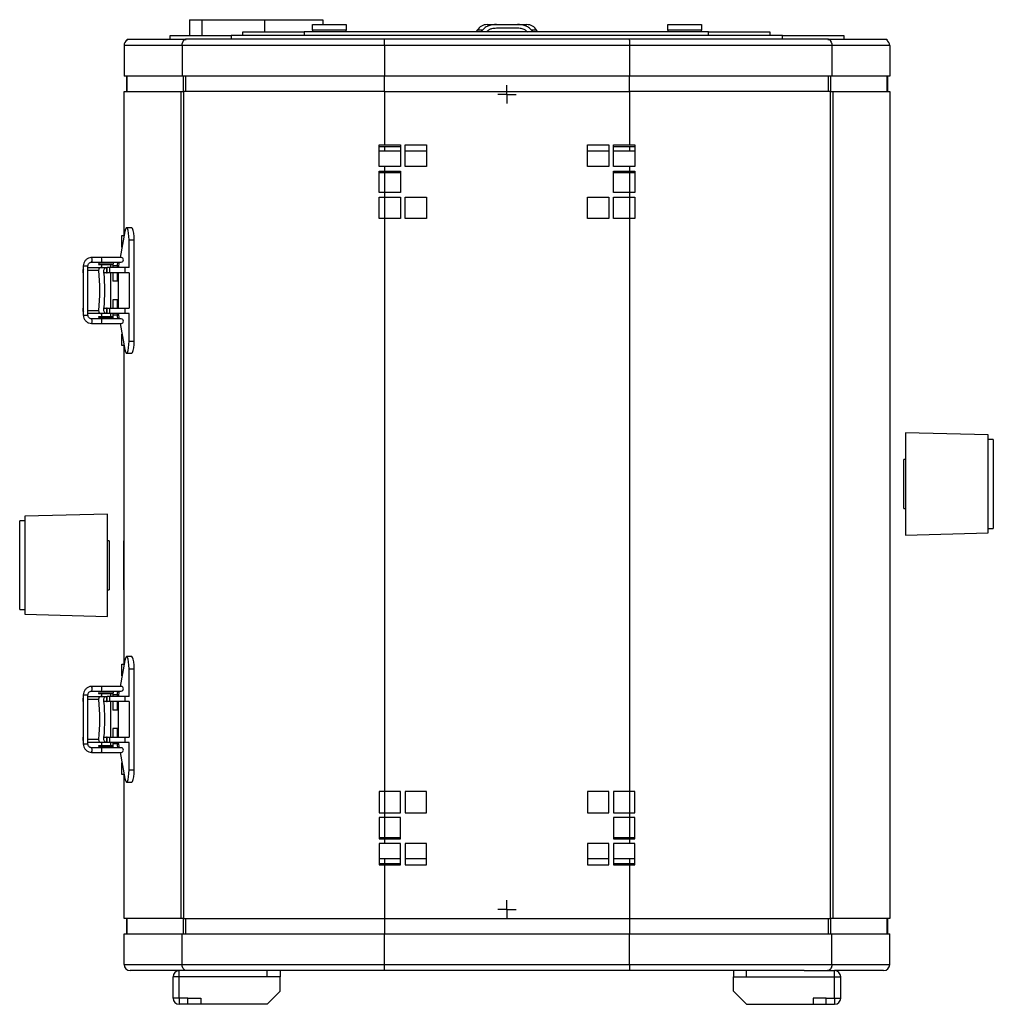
# Model space of a CAD drawing. Extents: x -151 to 1078, y -137 to 1012.
# Tile 1 of 8: x -97 to 221, y -137 to 184. Entities that reach past the tile are written whole.
import ezdxf

# ---------------------------------------------------------------- set-up
doc = ezdxf.new("R2010")
doc.units = 0
doc.layers.get('0').update_dxf_attribs({"linetype": 'CONTINUOUS'})

# ---------------------------------------------------------------- blocks, each defined once
blk = doc.blocks.new('SW_CENTERMARKSYMBOL_1')
at = {"color": 0, "linetype": 'CONTINUOUS'}
for p, q in [((-2.5, 0), (-3, 0)), ((0, 0), (-2.5, 0)), ((0, 2.5), (0, 3)), ((0, 0), (0, 2.5)), ((0, 0), (0, -2.5)), ((0, 0), (2.5, 0)), ((2.5, 0), (3, 0)), ((0, -2.5), (0, -3))]:
    blk.add_line(p, q, dxfattribs=at)
blk = doc.blocks.new('SW_CENTERMARKSYMBOL_2')
at = {"color": 0, "linetype": 'CONTINUOUS'}
for p, q in [((-2.5, 0), (-3, 0)), ((0, 0), (-2.5, 0)), ((0, 2.5), (0, 3)), ((0, 0), (0, 2.5)), ((0, 0), (0, -2.5)), ((0, 0), (2.5, 0)), ((2.5, 0), (3, 0)), ((0, -2.5), (0, -3))]:
    blk.add_line(p, q, dxfattribs=at)

msp = doc.modelspace()

# ---------------------------------------------------------------- linework, layer by layer
at = {"color": 7, "linetype": 'CONTINUOUS'}
for p, q in [((-41.77, 184.49), (-41.77, 179.29)), ((-41.77, 184.49), (-37.81, 184.49)), ((-37.81, 184.49), (-17.31, 184.49)), ((-37.81, 184.49), (-37.81, 179.29)), ((-17.31, 184.49), (-17.31, 180.49)), ((-17.31, 184.49), (1.79, 184.49)), ((1.79, 184.49), (1.79, 182.89)), ((-24.34, 179.29), (-24.34, 180.49)), ((-24.34, 180.49), (-4.34, 180.49)), ((-4.34, 180.49), (-4.34, 179.29)), ((127.66, 180.49), (-4.34, 180.49)), ((-1.64, 182.89), (9.36, 182.89)), ((-1.64, 181.04), (-1.64, 180.44)), ((9.36, 181.04), (-1.64, 181.04)), ((9.36, 180.44), (9.36, 181.04)), ((52.18, 181.04), (51.86, 180.49)), ((53.89, 181.04), (52.18, 181.04)), ((53.51, 180.49), (53.89, 181.04)), ((55.38, 182.89), (58.44, 182.89)), ((58.44, 182.89), (65.29, 182.89)), ((65.29, 181.69), (58.44, 181.69)), ((65.29, 182.89), (68.34, 182.89)), ((69.83, 181.04), (70.21, 180.49)), ((71.55, 181.04), (69.83, 181.04)), ((71.86, 180.49), (71.55, 181.04)), ((114.36, 182.89), (125.36, 182.89)), ((114.36, 181.04), (114.36, 180.44)), ((125.36, 181.04), (114.36, 181.04)), ((125.36, 180.44), (125.36, 181.04)), ((127.66, 179.29), (127.66, 180.49)), ((127.66, 180.49), (147.66, 180.49)), ((147.66, 180.49), (147.66, 179.29)), ((-62.13, 178.09), (-43.76, 178.09)), ((-62.13, 177.82), (-62.13, 178.09)), ((-48.14, 178.09), (-48.14, 179.29)), ((-48.14, 179.29), (-28.14, 179.29)), ((-43.76, 178.09), (-43.1, 178.09)), ((-43.76, 177.82), (-43.76, 178.09)), ((21.86, 178.09), (-43.1, 178.09)), ((-43.1, 178.09), (-43.1, 177.82)), ((-28.14, 179.29), (-28.14, 178.09)), ((151.86, 179.29), (-28.14, 179.29)), ((101.86, 178.09), (21.86, 178.09)), ((21.86, 177.82), (21.86, 178.09)), ((21.86, 176.09), (21.86, 177.82)), ((166.83, 178.09), (101.86, 178.09)), ((101.86, 177.82), (101.86, 178.09)), ((101.86, 177.82), (101.86, 176.09)), ((151.86, 178.09), (151.86, 179.29)), ((151.86, 179.29), (171.86, 179.29)), ((166.83, 178.09), (167.48, 178.09)), ((166.83, 177.82), (166.83, 178.09)), ((167.48, 178.09), (185.86, 178.09)), ((167.48, 178.09), (167.48, 177.82)), ((171.86, 179.29), (171.86, 178.09)), ((185.86, 178.09), (185.86, 177.82)), ((-44.23, 176.09), (-63.14, 176.09)), ((-63.14, 176.09), (-63.14, 166.09)), ((21.86, 176.09), (-44.23, 176.09)), ((-44.23, 176.09), (-44.23, 166.09)), ((21.86, 176.09), (21.86, 166.09)), ((101.86, 176.09), (21.86, 176.09)), ((167.96, 176.09), (101.86, 176.09)), ((101.86, 176.09), (101.86, 166.09)), ((167.96, 176.09), (167.96, 166.09)), ((186.86, 176.09), (167.96, 176.09)), ((186.86, 176.09), (186.86, 166.09)), ((-44.23, 166.09), (-63.14, 166.09)), ((-62.34, 166.09), (-62.34, 161.09)), ((-62.13, 161.09), (-62.13, 166.09)), ((21.86, 166.09), (-44.23, 166.09)), ((-43.76, 161.09), (-43.76, 166.09)), ((-43.1, 166.09), (-43.1, 161.09)), ((101.86, 166.09), (21.86, 166.09)), ((21.86, 161.09), (21.86, 166.09)), ((167.96, 166.09), (101.86, 166.09)), ((101.86, 161.09), (101.86, 166.09)), ((166.83, 161.09), (166.83, 166.09)), ((167.48, 166.09), (167.48, 161.09)), ((186.86, 166.09), (167.96, 166.09)), ((185.86, 166.09), (185.86, 161.09)), ((186.06, 166.09), (186.06, 161.09)), ((-63.12, 161.09), (-44.51, 161.09)), ((-63.12, 114.11), (-63.12, 161.09)), ((-44.51, 161.09), (-43.79, 161.09)), ((-44.51, -108.91), (-44.51, 161.09)), ((-43.79, 161.09), (-43.79, -108.91)), ((21.86, 161.09), (-43.79, 161.09)), ((21.86, 161.09), (21.86, 143.59)), ((21.86, 161.09), (101.86, 161.09)), ((101.86, 161.09), (101.86, 143.59)), ((167.52, 161.09), (101.86, 161.09)), ((167.52, -108.91), (167.52, 161.09)), ((167.52, 161.09), (168.23, 161.09)), ((168.23, 161.09), (168.23, -108.91)), ((168.23, 161.09), (186.85, 161.09)), ((186.85, 161.09), (186.85, -108.91)), ((20.1, 143.59), (21.86, 143.59)), ((20.1, 136.59), (20.1, 143.59)), ((20.12, 136.59), (20.12, 143.59)), ((20.12, 143.09), (21.86, 143.09)), ((21.86, 141.59), (20.12, 141.59)), ((21.86, 143.59), (27.11, 143.59)), ((21.86, 143.09), (21.86, 141.59)), ((21.86, 143.09), (27.11, 143.09)), ((27.11, 141.59), (21.86, 141.59)), ((27.11, 143.59), (27.11, 136.59)), ((28.61, 143.59), (35.61, 143.59)), ((28.61, 136.59), (28.61, 143.59)), ((35.61, 141.59), (28.61, 141.59)), ((35.61, 143.59), (35.61, 136.59)), ((88.11, 143.59), (95.11, 143.59)), ((88.11, 136.59), (88.11, 143.59)), ((95.11, 141.59), (88.11, 141.59)), ((95.11, 143.59), (95.11, 136.59)), ((96.61, 136.59), (96.61, 143.59)), ((96.61, 143.59), (101.86, 143.59)), ((96.61, 143.09), (101.86, 143.09)), ((101.86, 141.59), (96.61, 141.59)), ((101.86, 143.59), (103.62, 143.59)), ((101.86, 143.09), (103.61, 143.09)), ((101.86, 143.09), (101.86, 141.59)), ((103.61, 141.59), (101.86, 141.59)), ((103.61, 143.59), (103.61, 136.59)), ((103.62, 143.59), (103.62, 136.59)), ((21.86, 136.59), (20.1, 136.59)), ((20.1, 135.09), (21.86, 135.09)), ((20.1, 128.09), (20.1, 135.09)), ((20.12, 128.09), (20.12, 135.09)), ((21.86, 136.59), (21.86, 135.09)), ((27.11, 136.59), (21.86, 136.59)), ((21.86, 135.09), (27.11, 135.09)), ((27.11, 135.09), (27.11, 128.09)), ((35.61, 136.59), (28.61, 136.59)), ((95.11, 136.59), (88.11, 136.59)), ((101.86, 136.59), (96.61, 136.59)), ((96.61, 135.09), (101.86, 135.09)), ((96.61, 128.09), (96.61, 135.09)), ((101.86, 136.59), (101.86, 135.09)), ((103.62, 136.59), (101.86, 136.59)), ((101.86, 135.09), (103.62, 135.09)), ((103.61, 135.09), (103.61, 128.09)), ((103.62, 135.09), (103.62, 128.09)), ((20.12, 134.59), (21.86, 134.59)), ((21.86, 134.59), (27.11, 134.59)), ((21.86, 134.59), (21.86, 128.09)), ((96.61, 134.59), (101.86, 134.59)), ((101.86, 134.59), (103.61, 134.59)), ((101.86, 134.59), (101.86, 128.09)), ((21.86, 128.09), (20.1, 128.09)), ((20.1, 126.59), (21.86, 126.59)), ((20.1, 119.59), (20.1, 126.59)), ((20.12, 119.59), (20.12, 126.59)), ((21.86, 128.09), (21.86, 126.59)), ((27.11, 128.09), (21.86, 128.09)), ((21.86, 126.59), (27.11, 126.59)), ((21.86, 126.59), (21.86, 119.59)), ((27.11, 126.59), (27.11, 119.59)), ((28.61, 126.59), (35.61, 126.59)), ((28.61, 119.59), (28.61, 126.59)), ((35.61, 126.59), (35.61, 119.59)), ((88.11, 126.59), (95.11, 126.59)), ((88.11, 119.59), (88.11, 126.59)), ((95.11, 126.59), (95.11, 119.59)), ((101.86, 128.09), (96.61, 128.09)), ((96.61, 126.59), (101.86, 126.59)), ((96.61, 119.59), (96.61, 126.59)), ((101.86, 128.09), (101.86, 126.59)), ((103.62, 128.09), (101.86, 128.09)), ((101.86, 126.59), (103.62, 126.59)), ((101.86, 126.59), (101.86, 119.59)), ((103.61, 126.59), (103.61, 119.59)), ((103.62, 126.59), (103.62, 119.59)), ((21.86, 119.59), (20.1, 119.59)), ((21.86, 119.59), (21.86, -67.41)), ((27.11, 119.59), (21.86, 119.59)), ((35.61, 119.59), (28.61, 119.59)), ((95.11, 119.59), (88.11, 119.59)), ((101.86, 119.59), (96.61, 119.59)), ((101.86, 119.59), (101.86, -67.41)), ((103.62, 119.59), (101.86, 119.59)), ((-60.65, 116.59), (-62.31, 116.59)), ((-62.89, 115.34), (-64.48, 106.84)), ((-63.84, 114.09), (-63.12, 114.09)), ((-63.84, 110.29), (-63.84, 114.09)), ((-61.52, 103.59), (-61.52, 112.59)), ((-61.52, 112.59), (-59.85, 112.59)), ((-59.85, 79.59), (-59.85, 112.59)), ((-70.51, 106.84), (-73.75, 106.84)), ((-64.1, 106.84), (-70.51, 106.84)), ((-76.46, 104.09), (-76.46, 88.09)), ((-76.46, 104.09), (-75.56, 104.09)), ((-75.56, 104.09), (-74.96, 104.09)), ((-74.96, 88.09), (-74.96, 104.09)), ((-74.96, 103.59), (-70.61, 103.59)), ((-73.75, 105.34), (-70.51, 105.34)), ((-71.5, 104.59), (-66.75, 104.59)), ((-71, 105.09), (-67, 105.09)), ((-70.61, 103.59), (-68.94, 103.59)), ((-70.51, 105.34), (-64.1, 105.34)), ((-70.5, 104.59), (-70.5, 103.59)), ((-68.94, 103.59), (-68.94, 101.89)), ((-68.94, 103.59), (-68.65, 103.59)), ((-68.65, 101.89), (-68.65, 103.59)), ((-67.85, 103.59), (-68.65, 103.59)), ((-67.85, 101.89), (-67.85, 103.59)), ((-62.79, 103.59), (-67.85, 103.59)), ((-67.5, 103.59), (-67.5, 104.59)), ((-66.8, 104.09), (-66.8, 103.59)), ((-65.3, 104.09), (-66.8, 104.09)), ((-65.3, 103.59), (-65.3, 104.09)), ((-64.77, 105.34), (-65.09, 103.59)), ((-62.79, 101.89), (-62.79, 103.59)), ((-61.52, 103.59), (-62.79, 103.59)), ((-76.61, 102.59), (-76.61, 101.89)), ((-76.55, 102.59), (-76.61, 102.59)), ((-76.55, 101.89), (-76.61, 101.89)), ((-76.55, 102.59), (-76.55, 101.89)), ((-76.46, 102.59), (-76.55, 102.59)), ((-76.46, 101.89), (-76.55, 101.89)), ((-71.45, 102.59), (-74.96, 102.59)), ((-68.94, 101.89), (-69.71, 101.89)), ((-68.94, 101.89), (-68.65, 101.89)), ((-67.85, 101.89), (-68.65, 101.89)), ((-62.79, 101.89), (-67.85, 101.89)), ((-67.5, 90.29), (-67.5, 101.89)), ((-67.46, 90.29), (-67.46, 101.89)), ((-66.8, 101.89), (-66.8, 99.09)), ((-65.3, 99.09), (-65.3, 101.89)), ((-65.09, 101.89), (-65.09, 90.29)), ((-61.52, 101.89), (-62.79, 101.89)), ((-61.52, 101.89), (-61.52, 90.29)), ((-65.3, 99.09), (-66.8, 99.09)), ((-76.61, 90.29), (-76.61, 89.59)), ((-76.61, 90.29), (-76.55, 90.29)), ((-76.55, 90.29), (-76.46, 90.29)), ((-76.55, 90.29), (-76.55, 89.59)), ((-69.71, 90.29), (-68.94, 90.29)), ((-68.94, 90.29), (-68.94, 88.59)), ((-68.65, 90.29), (-68.94, 90.29)), ((-68.65, 88.59), (-68.65, 90.29)), ((-68.65, 90.29), (-67.85, 90.29)), ((-67.85, 88.59), (-67.85, 90.29)), ((-67.85, 90.29), (-62.79, 90.29)), ((-66.8, 93.09), (-66.8, 90.29)), ((-65.3, 93.09), (-66.8, 93.09)), ((-65.3, 90.29), (-65.3, 93.09)), ((-62.79, 88.59), (-62.79, 90.29)), ((-62.79, 90.29), (-61.52, 90.29)), ((-76.61, 89.59), (-76.55, 89.59)), ((-76.55, 89.59), (-76.46, 89.59)), ((-76.46, 88.09), (-75.56, 88.09)), ((-75.56, 88.09), (-74.96, 88.09)), ((-74.96, 89.59), (-71.45, 89.59)), ((-70.61, 88.59), (-74.96, 88.59)), ((-70.51, 86.84), (-73.75, 86.84)), ((-71.5, 87.59), (-66.75, 87.59)), ((-67, 87.09), (-71, 87.09)), ((-68.94, 88.59), (-70.61, 88.59)), ((-64.1, 86.84), (-70.51, 86.84)), ((-70.5, 88.59), (-70.5, 87.59)), ((-68.65, 88.59), (-68.94, 88.59)), ((-67.85, 88.59), (-68.65, 88.59)), ((-62.79, 88.59), (-67.85, 88.59)), ((-67.5, 87.59), (-67.5, 88.59)), ((-66.8, 88.59), (-66.8, 88.09)), ((-65.3, 88.09), (-66.8, 88.09)), ((-65.3, 88.09), (-65.3, 88.59)), ((-65.09, 88.59), (-64.77, 86.84)), ((-61.52, 88.59), (-62.79, 88.59)), ((-61.52, 79.59), (-61.52, 88.59)), ((-73.75, 85.34), (-70.51, 85.34)), ((-70.51, 85.34), (-64.1, 85.34)), ((-64.48, 85.34), (-62.89, 76.84)), ((-63.84, 78.09), (-63.84, 81.89)), ((-63.12, 78.09), (-63.84, 78.09)), ((-63.12, -25.89), (-63.12, 78.07)), ((-61.52, 79.59), (-59.85, 79.59)), ((-62.31, 75.59), (-60.65, 75.59)), ((218.96, 48.95), (191.96, 49.66)), ((191.96, 49.66), (191.96, 16.24)), ((218.96, 17.25), (218.96, 48.95)), ((220.66, 47.45), (218.96, 47.45)), ((220.66, 47.45), (220.66, 18.45)), ((191.96, 40.95), (191.46, 40.95)), ((191.46, 24.95), (191.46, 40.95)), ((-68.54, 23.13), (-95.54, 22.43)), ((-68.54, 20.79), (-68.54, 23.13)), ((191.46, 24.95), (191.96, 24.95)), ((-95.54, 20.93), (-97.24, 20.93)), ((-97.24, 18.89), (-97.24, 20.93)), ((-95.54, 22.43), (-95.54, -9.57)), ((-68.54, -10.28), (-68.54, 20.79)), ((-97.24, -8.07), (-97.24, 18.89)), ((191.96, 16.24), (218.96, 16.95)), ((218.96, 18.45), (220.66, 18.45)), ((218.96, 16.95), (218.96, 17.25)), ((-68.04, 14.43), (-68.54, 14.43)), ((-68.04, 14.43), (-68.04, -1.57)), ((-63.12, 14.43), (-63.34, 14.43)), ((-63.34, 14.43), (-63.34, 13.81)), ((-63.34, 13.81), (-63.34, -1.57)), ((-68.54, -1.57), (-68.04, -1.57)), ((-63.34, -1.57), (-63.12, -1.57)), ((-97.24, -8.07), (-95.54, -8.07)), ((-95.54, -9.57), (-68.54, -10.28)), ((-62.89, -24.66), (-64.48, -33.16)), ((-60.65, -23.41), (-62.31, -23.41)), ((-63.84, -25.91), (-63.12, -25.91)), ((-63.84, -29.71), (-63.84, -25.91)), ((-61.52, -36.41), (-61.52, -27.41)), ((-61.52, -27.41), (-59.85, -27.41)), ((-59.85, -60.41), (-59.85, -27.41)), ((-70.51, -33.16), (-73.75, -33.16)), ((-73.75, -34.66), (-70.51, -34.66)), ((-71, -34.91), (-67, -34.91)), ((-64.1, -33.16), (-70.51, -33.16)), ((-70.51, -34.66), (-64.1, -34.66)), ((-64.77, -34.66), (-65.09, -36.41)), ((-76.61, -37.41), (-76.61, -38.11)), ((-76.55, -37.41), (-76.61, -37.41)), ((-76.55, -38.11), (-76.61, -38.11)), ((-76.55, -37.41), (-76.55, -38.11)), ((-76.46, -37.41), (-76.55, -37.41)), ((-76.46, -38.11), (-76.55, -38.11)), ((-76.46, -35.91), (-76.46, -51.91)), ((-76.46, -35.91), (-75.56, -35.91)), ((-75.56, -35.91), (-74.96, -35.91)), ((-74.96, -51.91), (-74.96, -35.91)), ((-74.96, -36.41), (-70.61, -36.41)), ((-71.45, -37.41), (-74.96, -37.41)), ((-71.5, -35.41), (-66.75, -35.41)), ((-70.61, -36.41), (-68.94, -36.41)), ((-70.5, -35.41), (-70.5, -36.41)), ((-68.94, -38.11), (-69.71, -38.11)), ((-68.94, -36.41), (-68.94, -38.11)), ((-68.94, -36.41), (-68.65, -36.41)), ((-68.94, -38.11), (-68.65, -38.11)), ((-68.65, -38.11), (-68.65, -36.41)), ((-67.85, -36.41), (-68.65, -36.41)), ((-67.85, -38.11), (-68.65, -38.11)), ((-67.85, -38.11), (-67.85, -36.41)), ((-62.79, -36.41), (-67.85, -36.41)), ((-62.79, -38.11), (-67.85, -38.11)), ((-67.5, -36.41), (-67.5, -35.41)), ((-67.5, -49.71), (-67.5, -38.11)), ((-67.46, -49.71), (-67.46, -38.11)), ((-66.8, -35.91), (-66.8, -36.41)), ((-65.3, -35.91), (-66.8, -35.91)), ((-66.8, -38.11), (-66.8, -40.91)), ((-65.3, -36.41), (-65.3, -35.91)), ((-65.3, -40.91), (-65.3, -38.11)), ((-65.09, -38.11), (-65.09, -49.71)), ((-62.79, -38.11), (-62.79, -36.41)), ((-61.52, -36.41), (-62.79, -36.41)), ((-61.52, -38.11), (-62.79, -38.11)), ((-61.52, -38.11), (-61.52, -49.71)), ((-65.3, -40.91), (-66.8, -40.91)), ((-66.8, -46.91), (-66.8, -49.71)), ((-65.3, -46.91), (-66.8, -46.91)), ((-65.3, -49.71), (-65.3, -46.91)), ((-76.61, -49.71), (-76.61, -50.41)), ((-76.61, -49.71), (-76.55, -49.71)), ((-76.61, -50.41), (-76.55, -50.41)), ((-76.55, -49.71), (-76.46, -49.71)), ((-76.55, -49.71), (-76.55, -50.41)), ((-76.55, -50.41), (-76.46, -50.41)), ((-74.96, -50.41), (-71.45, -50.41)), ((-70.61, -51.41), (-74.96, -51.41)), ((-68.94, -51.41), (-70.61, -51.41)), ((-70.5, -51.41), (-70.5, -52.41)), ((-69.71, -49.71), (-68.94, -49.71)), ((-68.94, -49.71), (-68.94, -51.41)), ((-68.65, -49.71), (-68.94, -49.71)), ((-68.65, -51.41), (-68.94, -51.41)), ((-68.65, -51.41), (-68.65, -49.71)), ((-68.65, -49.71), (-67.85, -49.71)), ((-67.85, -51.41), (-68.65, -51.41)), ((-67.85, -51.41), (-67.85, -49.71)), ((-67.85, -49.71), (-62.79, -49.71)), ((-62.79, -51.41), (-67.85, -51.41)), ((-67.5, -52.41), (-67.5, -51.41)), ((-66.8, -51.41), (-66.8, -51.91)), ((-65.3, -51.91), (-65.3, -51.41)), ((-65.09, -51.41), (-64.77, -53.16)), ((-62.79, -51.41), (-62.79, -49.71)), ((-62.79, -49.71), (-61.52, -49.71)), ((-61.52, -51.41), (-62.79, -51.41)), ((-61.52, -60.41), (-61.52, -51.41)), ((-76.46, -51.91), (-75.56, -51.91)), ((-75.56, -51.91), (-74.96, -51.91)), ((-70.51, -53.16), (-73.75, -53.16)), ((-71.5, -52.41), (-66.75, -52.41)), ((-67, -52.91), (-71, -52.91)), ((-64.1, -53.16), (-70.51, -53.16)), ((-65.3, -51.91), (-66.8, -51.91)), ((-73.75, -54.66), (-70.51, -54.66)), ((-70.51, -54.66), (-64.1, -54.66)), ((-64.48, -54.66), (-62.89, -63.16)), ((-63.84, -61.91), (-63.84, -58.11)), ((-61.52, -60.41), (-59.85, -60.41)), ((-63.12, -61.91), (-63.84, -61.91)), ((-63.12, -108.91), (-63.12, -61.93)), ((-62.31, -64.41), (-60.65, -64.41)), ((21.86, -67.41), (20.1, -67.41)), ((20.1, -67.41), (20.1, -74.41)), ((20.12, -67.41), (20.12, -74.41)), ((27.11, -67.41), (21.86, -67.41)), ((21.86, -67.41), (21.86, -74.41)), ((27.11, -74.41), (27.11, -67.41)), ((35.61, -67.41), (28.61, -67.41)), ((28.61, -67.41), (28.61, -74.41)), ((35.61, -74.41), (35.61, -67.41)), ((95.11, -67.41), (88.11, -67.41)), ((88.11, -67.41), (88.11, -74.41)), ((95.11, -74.41), (95.11, -67.41)), ((101.86, -67.41), (96.61, -67.41)), ((96.61, -67.41), (96.61, -74.41)), ((103.62, -67.41), (101.86, -67.41)), ((101.86, -67.41), (101.86, -74.41)), ((103.61, -74.41), (103.61, -67.41)), ((103.62, -74.41), (103.62, -67.41)), ((20.1, -74.41), (21.86, -74.41)), ((21.86, -75.91), (20.1, -75.91)), ((20.1, -75.91), (20.1, -82.91)), ((20.12, -75.91), (20.12, -82.91)), ((21.86, -74.41), (21.86, -75.91)), ((21.86, -74.41), (27.11, -74.41)), ((27.11, -75.91), (21.86, -75.91)), ((21.86, -75.91), (21.86, -82.41)), ((27.11, -82.91), (27.11, -75.91)), ((28.61, -74.41), (35.61, -74.41)), ((88.11, -74.41), (95.11, -74.41)), ((96.61, -74.41), (101.86, -74.41)), ((101.86, -75.91), (96.61, -75.91)), ((96.61, -75.91), (96.61, -82.91)), ((101.86, -74.41), (101.86, -75.91)), ((101.86, -74.41), (103.62, -74.41)), ((103.62, -75.91), (101.86, -75.91)), ((101.86, -75.91), (101.86, -82.41)), ((103.61, -82.91), (103.61, -75.91)), ((103.62, -82.91), (103.62, -75.91)), ((20.1, -82.91), (21.86, -82.91)), ((20.12, -82.41), (21.86, -82.41)), ((21.86, -82.41), (27.11, -82.41)), ((21.86, -82.91), (21.86, -84.41)), ((21.86, -82.91), (27.11, -82.91)), ((96.61, -82.41), (101.86, -82.41)), ((96.61, -82.91), (101.86, -82.91)), ((101.86, -82.41), (103.61, -82.41)), ((101.86, -82.91), (101.86, -84.41)), ((101.86, -82.91), (103.62, -82.91)), ((21.86, -84.41), (20.1, -84.41)), ((20.1, -84.41), (20.1, -91.41)), ((20.12, -84.41), (20.12, -91.41)), ((27.11, -84.41), (21.86, -84.41)), ((27.11, -91.41), (27.11, -84.41)), ((35.61, -84.41), (28.61, -84.41)), ((28.61, -84.41), (28.61, -91.41)), ((35.61, -91.41), (35.61, -84.41)), ((95.11, -84.41), (88.11, -84.41)), ((88.11, -84.41), (88.11, -91.41)), ((95.11, -91.41), (95.11, -84.41)), ((101.86, -84.41), (96.61, -84.41)), ((96.61, -84.41), (96.61, -91.41)), ((103.62, -84.41), (101.86, -84.41)), ((103.61, -91.41), (103.61, -84.41)), ((103.62, -91.41), (103.62, -84.41)), ((21.86, -89.41), (20.12, -89.41)), ((21.86, -89.41), (21.86, -90.91)), ((27.11, -89.41), (21.86, -89.41)), ((35.61, -89.41), (28.61, -89.41)), ((95.11, -89.41), (88.11, -89.41)), ((101.86, -89.41), (96.61, -89.41)), ((101.86, -89.41), (101.86, -90.91)), ((103.61, -89.41), (101.86, -89.41)), ((20.1, -91.41), (21.86, -91.41)), ((20.12, -90.91), (21.86, -90.91)), ((21.86, -90.91), (27.11, -90.91)), ((21.86, -91.41), (21.86, -108.91)), ((21.86, -91.41), (27.11, -91.41)), ((28.61, -91.41), (35.61, -91.41)), ((88.11, -91.41), (95.11, -91.41)), ((96.61, -90.91), (101.86, -90.91)), ((96.61, -91.41), (101.86, -91.41)), ((101.86, -90.91), (103.61, -90.91)), ((101.86, -91.41), (101.86, -108.91)), ((101.86, -91.41), (103.62, -91.41)), ((-44.51, -108.91), (-63.12, -108.91)), ((-62.34, -108.91), (-62.34, -113.91)), ((-62.13, -113.91), (-62.13, -108.91)), ((-43.79, -108.91), (-44.51, -108.91)), ((-43.79, -108.91), (21.86, -108.91)), ((-43.76, -113.91), (-43.76, -108.91)), ((-43.1, -108.91), (-43.1, -113.91)), ((21.86, -108.91), (101.86, -108.91)), ((21.86, -108.91), (21.86, -113.91)), ((101.86, -108.91), (167.52, -108.91)), ((101.86, -108.91), (101.86, -113.91)), ((166.83, -113.91), (166.83, -108.91)), ((167.48, -108.91), (167.48, -113.91)), ((168.23, -108.91), (167.52, -108.91)), ((186.85, -108.91), (168.23, -108.91)), ((185.86, -108.91), (185.86, -113.91)), ((186.06, -108.91), (186.06, -113.91)), ((-63.14, -123.91), (-63.14, -113.91)), ((-63.14, -113.91), (-44.23, -113.91)), ((-44.23, -123.91), (-44.23, -113.91)), ((-44.23, -113.91), (21.86, -113.91)), ((21.86, -123.91), (21.86, -113.91)), ((21.86, -113.91), (101.86, -113.91)), ((101.86, -123.91), (101.86, -113.91)), ((101.86, -113.91), (167.96, -113.91)), ((167.96, -123.91), (167.96, -113.91)), ((167.96, -113.91), (186.86, -113.91)), ((186.86, -123.91), (186.86, -113.91)), ((-63.14, -123.91), (-44.23, -123.91)), ((-44.23, -123.91), (21.86, -123.91)), ((21.86, -125.91), (21.86, -123.91)), ((21.86, -123.91), (101.86, -123.91)), ((101.86, -123.91), (167.96, -123.91)), ((101.86, -123.91), (101.86, -125.91)), ((167.96, -123.91), (186.86, -123.91)), ((-45.14, -125.91), (-61.14, -125.91)), ((-45.14, -127.91), (-47.14, -127.91)), ((-47.14, -134.91), (-47.14, -127.91)), ((-45.14, -127.91), (-45.14, -125.91)), ((-35.13, -125.91), (-45.14, -125.91)), ((-45.14, -134.91), (-45.14, -127.91)), ((-16.38, -127.91), (-45.14, -127.91)), ((-12.14, -127.91), (-45.14, -127.91)), ((-45.14, -127.91), (-45.14, -127.91)), ((-45.14, -127.91), (-45.14, -127.91)), ((21.86, -125.91), (-35.13, -125.91)), ((-16.38, -127.91), (-16.38, -125.91)), ((-12.14, -127.91), (-16.38, -127.91)), ((-12.14, -125.91), (-12.14, -127.91)), ((-12.14, -127.91), (-12.14, -127.91)), ((-12.14, -132.67), (-12.14, -127.91)), ((101.86, -125.91), (21.86, -125.91)), ((158.85, -125.91), (101.86, -125.91)), ((135.86, -125.91), (135.86, -127.91)), ((135.86, -127.91), (140.1, -127.91)), ((135.86, -127.91), (168.86, -127.91)), ((135.86, -127.91), (135.86, -127.91)), ((135.86, -132.67), (135.86, -127.91)), ((140.1, -127.91), (140.1, -125.91)), ((140.1, -127.91), (168.86, -127.91)), ((158.85, -125.91), (168.86, -125.91)), ((168.86, -127.91), (168.86, -125.91)), ((184.86, -125.91), (168.86, -125.91)), ((168.86, -134.91), (168.86, -127.91)), ((168.86, -127.91), (170.86, -127.91)), ((168.86, -127.91), (168.86, -127.91)), ((168.86, -127.91), (168.86, -127.91)), ((170.86, -134.91), (170.86, -127.91)), ((-45.14, -134.91), (-47.14, -134.91)), ((-45.14, -134.67), (-44.9, -134.91)), ((-45.14, -134.91), (-45.14, -136.91)), ((-42.38, -134.91), (-45.14, -134.91)), ((-42.38, -136.91), (-42.38, -134.91)), ((-42.38, -134.91), (-38.14, -134.91)), ((-38.14, -134.91), (-38.14, -136.91)), ((-16.38, -136.91), (-12.14, -132.67)), ((140.1, -136.91), (135.86, -132.67)), ((161.86, -134.91), (161.86, -136.91)), ((166.1, -134.91), (161.86, -134.91)), ((166.1, -136.91), (166.1, -134.91)), ((166.1, -134.91), (168.86, -134.91)), ((168.86, -134.67), (168.62, -134.91)), ((168.86, -134.91), (170.86, -134.91)), ((168.86, -134.91), (168.86, -136.91)), ((-42.38, -136.91), (-45.14, -136.91)), ((-38.14, -136.91), (-42.38, -136.91)), ((-16.38, -136.91), (-38.14, -136.91)), ((140.1, -136.91), (161.86, -136.91)), ((161.86, -136.91), (166.1, -136.91)), ((166.1, -136.91), (168.86, -136.91))]:
    msp.add_line(p, q, dxfattribs=at)
at = {"color": 7, "linetype": 'CONTINUOUS', "flags": 128}
for points in [[(-61.52, 112.59), (-61.55, 113.76), (-61.66, 114.84), (-61.82, 115.71), (-62.02, 116.31), (-62.25, 116.58), (-62.48, 116.5), (-62.7, 116.07), (-62.89, 115.34)], [(-59.85, 112.59), (-59.89, 113.76), (-59.99, 114.84), (-60.15, 115.71), (-60.35, 116.31), (-60.58, 116.58), (-60.65, 116.59)], [(-73.6, 86.09), (-73.61, 86.38), (-73.64, 86.62), (-73.69, 86.78), (-73.75, 86.84), (-73.75, 86.84)], [(-62.89, 76.84), (-62.7, 76.11), (-62.48, 75.68), (-62.25, 75.6), (-62.02, 75.87), (-61.82, 76.47), (-61.66, 77.34), (-61.55, 78.42), (-61.52, 79.59)], [(-60.65, 75.59), (-60.58, 75.6), (-60.35, 75.87), (-60.15, 76.47), (-59.99, 77.34), (-59.89, 78.42), (-59.85, 79.59)], [(-61.52, -27.41), (-61.55, -26.24), (-61.66, -25.16), (-61.82, -24.29), (-62.02, -23.69), (-62.25, -23.42), (-62.48, -23.5), (-62.7, -23.93), (-62.89, -24.66)], [(-59.85, -27.41), (-59.89, -26.24), (-59.99, -25.16), (-60.15, -24.29), (-60.35, -23.69), (-60.58, -23.42), (-60.65, -23.41)], [(-73.6, -53.91), (-73.61, -53.62), (-73.64, -53.38), (-73.69, -53.22), (-73.75, -53.16), (-73.75, -53.16)], [(-62.89, -63.16), (-62.7, -63.89), (-62.48, -64.32), (-62.25, -64.4), (-62.02, -64.13), (-61.82, -63.53), (-61.66, -62.66), (-61.55, -61.58), (-61.52, -60.41)], [(-60.65, -64.41), (-60.58, -64.4), (-60.35, -64.13), (-60.15, -63.53), (-59.99, -62.66), (-59.89, -61.58), (-59.85, -60.41)]]:
    msp.add_lwpolyline(points, dxfattribs=at)
at = {"color": 7, "linetype": 'CONTINUOUS'}
for centre, radius, start, end in [((55.38, 179.19), 3.7, 90, 150), ((68.34, 179.19), 3.7, 30, 90), ((-61.14, 176.09), 2, 119.892, 180), ((184.86, 176.09), 2, 0, 60.108), ((-74.65, 106.27), 1.07, 350.3254, 32.1359), ((-74.66, 105.91), 1.08, 328.109, 9.5581), ((-71.42, 106.27), 1.07, 350.3184, 32.1495), ((-71.42, 105.91), 1.07, 327.8494, 9.6822), ((-64.1, 106.09), 0.75, 270, 90), ((-75.61, 102.59), 1, 147.4937, 180), ((-75.54, 102.59), 1.02, 154.7827, 180.0221), ((-71, 104.59), 0.5, 90, 180), ((-67, 104.59), 0.5, 59.4235, 90), ((-128.86, 96.09), 57.78, 353.5406, 6.4594), ((-128.11, 96.09), 58.69, 354.1942, 5.8058), ((-75.61, 89.59), 1, 180, 212.5063), ((-75.54, 89.59), 1.02, 179.9779, 205.2173), ((-71, 87.59), 0.5, 180, 270), ((-71.42, 86.27), 1.07, 350.3193, 32.1486), ((-67, 87.59), 0.5, 270, 301.1164), ((-64.1, 86.09), 0.75, 270, 90), ((-74.65, 85.91), 1.07, 327.8649, 9.6737), ((-71.42, 85.91), 1.07, 327.8514, 9.6807), ((-74.65, -33.73), 1.07, 350.3256, 32.1357), ((-74.66, -34.09), 1.08, 328.1102, 9.5571), ((-71, -35.41), 0.5, 90, 180), ((-71.42, -33.73), 1.07, 350.3186, 32.1493), ((-71.42, -34.09), 1.07, 327.8507, 9.6812), ((-67, -35.41), 0.5, 59.4235, 90), ((-64.1, -33.91), 0.75, 270, 90), ((-75.61, -37.41), 1, 147.4937, 180), ((-75.54, -37.41), 1.02, 154.784, 180.0208), ((-128.86, -43.91), 57.78, 353.5406, 6.4594), ((-128.11, -43.91), 58.69, 354.1942, 5.8058), ((-75.61, -50.41), 1, 180, 212.5063), ((-75.54, -50.41), 1.02, 179.9776, 205.218), ((-74.65, -54.09), 1.07, 327.8635, 9.6749), ((-71, -52.41), 0.5, 180, 270), ((-71.42, -53.73), 1.07, 350.3181, 32.1501), ((-71.42, -54.09), 1.07, 327.8499, 9.6819), ((-67, -52.41), 0.5, 270, 301.1164), ((-64.1, -53.91), 0.75, 270, 90), ((-61.14, -123.91), 2, 180, 270), ((184.86, -123.91), 2, 270, 0), ((-45.14, -127.91), 2, 90, 180), ((-45.14, -127.91), 0.001, 90, 180), ((168.86, -127.91), 2, 360, 90), ((168.86, -127.91), 0.001, 0, 90), ((-45.14, -134.91), 2, 180, 270), ((-45.14, -134.91), 0.001, 180, 270), ((168.86, -134.91), 0.001, 270, 0), ((168.86, -134.91), 2, 270, 0)]:
    msp.add_arc(centre, radius, start, end, dxfattribs=at)
for points, knots in [([(-1.64, 181.04), (-1.64, 181.21), (-1.64, 181.38), (-1.64, 181.68), (-1.64, 181.82), (-1.64, 182.06), (-1.64, 182.17), (-1.64, 182.37), (-1.64, 182.45), (-1.64, 182.66), (-1.64, 182.76), (-1.64, 182.87), (-1.64, 182.89), (-1.64, 182.89)], [0, 0, 0, 0, 0.125, 0.125, 0.25, 0.25, 0.375, 0.375, 0.5, 0.5, 0.75, 0.75, 1, 1, 1, 1]), ([(9.36, 182.89), (9.36, 182.89), (9.36, 182.87), (9.36, 182.79), (9.36, 182.75), (9.36, 182.66), (9.36, 182.6), (9.36, 182.45), (9.36, 182.37), (9.36, 182.18), (9.36, 182.07), (9.36, 181.69), (9.36, 181.39), (9.36, 181.04)], [0, 0, 0, 0, 0.25, 0.25, 0.375, 0.375, 0.5, 0.5, 0.625, 0.625, 0.75, 0.75, 1, 1, 1, 1]), ([(58.44, 182.89), (58.02, 182.89), (57.6, 182.87), (56.98, 182.79), (56.77, 182.75), (56.35, 182.66), (56.14, 182.6), (55.74, 182.45), (55.54, 182.37), (55.16, 182.18), (54.97, 182.07), (54.45, 181.69), (54.14, 181.39), (53.89, 181.04)], [0, 0, 0, 0, 0.25, 0.25, 0.375, 0.375, 0.5, 0.5, 0.625, 0.625, 0.75, 0.75, 1, 1, 1, 1]), ([(58.44, 181.69), (57.91, 181.66), (57.06, 181.62), (55.98, 181.18), (55.44, 180.76), (55.22, 180.48), (55.2, 180.44)], [0, 0, 0, 0, 0.442037, 0.701614, 0.962819, 1, 1, 1, 1]), ([(69.83, 181.04), (69.71, 181.21), (69.57, 181.38), (69.27, 181.68), (69.1, 181.82), (68.76, 182.06), (68.57, 182.17), (68.19, 182.37), (67.99, 182.45), (67.39, 182.66), (66.98, 182.76), (66.13, 182.87), (65.71, 182.89), (65.29, 182.89)], [0, 0, 0, 0, 0.125, 0.125, 0.25, 0.25, 0.375, 0.375, 0.5, 0.5, 0.75, 0.75, 1, 1, 1, 1]), ([(68.53, 180.44), (68.45, 180.54), (68.15, 180.89), (67.37, 181.39), (66.32, 181.66), (65.57, 181.68), (65.29, 181.69)], [0, 0, 0, 0, 0.109529, 0.379011, 0.758984, 1, 1, 1, 1]), ([(114.36, 181.04), (114.36, 181.21), (114.36, 181.38), (114.36, 181.68), (114.36, 181.82), (114.36, 182.06), (114.36, 182.17), (114.36, 182.37), (114.36, 182.45), (114.36, 182.66), (114.36, 182.76), (114.36, 182.87), (114.36, 182.89), (114.36, 182.89)], [0, 0, 0, 0, 0.125, 0.125, 0.25, 0.25, 0.375, 0.375, 0.5, 0.5, 0.75, 0.75, 1, 1, 1, 1]), ([(125.36, 182.89), (125.36, 182.89), (125.36, 182.87), (125.36, 182.79), (125.36, 182.75), (125.36, 182.66), (125.36, 182.6), (125.36, 182.45), (125.36, 182.37), (125.36, 182.18), (125.36, 182.07), (125.36, 181.69), (125.36, 181.39), (125.36, 181.04)], [0, 0, 0, 0, 0.25, 0.25, 0.375, 0.375, 0.5, 0.5, 0.625, 0.625, 0.75, 0.75, 1, 1, 1, 1]), ([(-44.23, 176.09), (-44.23, 176.22), (-44.22, 176.48), (-44.1, 176.98), (-43.87, 177.51), (-43.58, 177.74), (-43.45, 177.84)], [0, 0, 0, 0, 0.180006, 0.360382, 0.72157, 1, 1, 1, 1]), ([(167.17, 177.84), (167.3, 177.74), (167.59, 177.51), (167.83, 176.98), (167.94, 176.48), (167.95, 176.22), (167.96, 176.09)], [0, 0, 0, 0, 0.278429, 0.63962, 0.819992, 1, 1, 1, 1]), ([(-73.75, 106.84), (-73.93, 106.83), (-74.42, 106.8), (-75.18, 106.48), (-75.88, 105.87), (-76.36, 105.04), (-76.42, 104.41), (-76.46, 104.09)], [0, 0, 0, 0, 0.131007, 0.346444, 0.562424, 0.77874, 1, 1, 1, 1]), ([(-74.96, 104.09), (-74.95, 104.18), (-74.94, 104.41), (-74.78, 104.79), (-74.47, 105.13), (-74.1, 105.31), (-73.85, 105.33), (-73.75, 105.34)], [0, 0, 0, 0, 0.130886, 0.361718, 0.597451, 0.837137, 1, 1, 1, 1]), ([(-70.61, 103.59), (-70.75, 103.59), (-70.88, 103.56), (-71.11, 103.44), (-71.21, 103.36), (-71.35, 103.17), (-71.4, 103.06), (-71.46, 102.83), (-71.47, 102.71), (-71.45, 102.59)], [0, 0, 0, 0, 0.25, 0.25, 0.5, 0.5, 0.75, 0.75, 1, 1, 1, 1]), ([(-69.72, 102.03), (-69.74, 102.2), (-69.75, 102.36), (-69.73, 102.69), (-69.71, 102.85), (-69.61, 103.14), (-69.53, 103.29), (-69.36, 103.45), (-69.29, 103.5), (-69.13, 103.57), (-69.04, 103.59), (-68.94, 103.59)], [0, 0, 0, 0, 0.25, 0.25, 0.5, 0.5, 0.75, 0.75, 0.875, 0.875, 1, 1, 1, 1]), ([(-66.71, 105.34), (-66.73, 105.2), (-66.79, 104.82), (-66.79, 104.37), (-66.8, 104.09)], [0, 0, 0, 0, 0.381927, 1, 1, 1, 1]), ([(-65.3, 104.09), (-65.3, 104.22), (-65.29, 104.55), (-65.26, 105.01), (-65.21, 105.25), (-65.2, 105.34)], [0, 0, 0, 0, 0.265291, 0.709003, 1, 1, 1, 1]), ([(-68.94, 88.59), (-69.04, 88.59), (-69.13, 88.61), (-69.29, 88.68), (-69.36, 88.73), (-69.53, 88.89), (-69.61, 89.04), (-69.7, 89.33), (-69.73, 89.49), (-69.75, 89.82), (-69.74, 89.98), (-69.72, 90.15)], [0, 0, 0, 0, 0.125, 0.125, 0.25, 0.25, 0.5, 0.5, 0.75, 0.75, 1, 1, 1, 1]), ([(-76.46, 88.09), (-76.44, 87.9), (-76.41, 87.41), (-76.11, 86.64), (-75.49, 85.92), (-74.67, 85.43), (-74.06, 85.37), (-73.75, 85.34)], [0, 0, 0, 0, 0.130136, 0.347199, 0.564984, 0.782443, 1, 1, 1, 1]), ([(-73.75, 86.84), (-73.83, 86.85), (-74.06, 86.86), (-74.43, 87.02), (-74.77, 87.36), (-74.93, 87.75), (-74.95, 88), (-74.96, 88.09)], [0, 0, 0, 0, 0.130362, 0.374354, 0.620307, 0.861635, 1, 1, 1, 1]), ([(-71.45, 89.59), (-71.47, 89.47), (-71.46, 89.35), (-71.4, 89.12), (-71.35, 89.01), (-71.21, 88.82), (-71.12, 88.74), (-70.88, 88.62), (-70.75, 88.59), (-70.61, 88.59)], [0, 0, 0, 0, 0.25, 0.25, 0.5, 0.5, 0.75, 0.75, 1, 1, 1, 1]), ([(-66.8, 88.09), (-66.8, 87.94), (-66.79, 87.52), (-66.77, 87.07), (-66.72, 86.85), (-66.72, 86.84)], [0, 0, 0, 0, 0.333749, 0.984019, 1, 1, 1, 1]), ([(-65.2, 86.84), (-65.2, 86.87), (-65.23, 87), (-65.27, 87.38), (-65.3, 87.79), (-65.3, 88.04), (-65.3, 88.09)], [0, 0, 0, 0, 0.11422, 0.47397, 0.892551, 1, 1, 1, 1]), ([(-73.75, -33.16), (-73.93, -33.17), (-74.42, -33.2), (-75.18, -33.52), (-75.88, -34.13), (-76.36, -34.96), (-76.42, -35.59), (-76.46, -35.91)], [0, 0, 0, 0, 0.131007, 0.346445, 0.562427, 0.778743, 1, 1, 1, 1]), ([(-74.96, -35.91), (-74.95, -35.82), (-74.94, -35.59), (-74.78, -35.21), (-74.47, -34.87), (-74.1, -34.69), (-73.85, -34.67), (-73.75, -34.66)], [0, 0, 0, 0, 0.130879, 0.361712, 0.597449, 0.837137, 1, 1, 1, 1]), ([(-66.71, -34.66), (-66.73, -34.8), (-66.79, -35.18), (-66.79, -35.63), (-66.8, -35.91)], [0, 0, 0, 0, 0.381921, 1, 1, 1, 1]), ([(-65.3, -35.91), (-65.3, -35.78), (-65.29, -35.45), (-65.26, -34.99), (-65.21, -34.75), (-65.2, -34.66)], [0, 0, 0, 0, 0.265288, 0.709008, 1, 1, 1, 1]), ([(-70.61, -36.41), (-70.75, -36.41), (-70.88, -36.44), (-71.11, -36.56), (-71.21, -36.64), (-71.35, -36.83), (-71.4, -36.94), (-71.46, -37.17), (-71.47, -37.29), (-71.45, -37.41)], [0, 0, 0, 0, 0.25, 0.25, 0.5, 0.5, 0.75, 0.75, 1, 1, 1, 1]), ([(-69.72, -37.97), (-69.74, -37.8), (-69.75, -37.64), (-69.73, -37.31), (-69.71, -37.15), (-69.61, -36.86), (-69.53, -36.71), (-69.36, -36.55), (-69.29, -36.5), (-69.13, -36.43), (-69.04, -36.41), (-68.94, -36.41)], [0, 0, 0, 0, 0.25, 0.25, 0.5, 0.5, 0.75, 0.75, 0.875, 0.875, 1, 1, 1, 1]), ([(-71.45, -50.41), (-71.47, -50.53), (-71.46, -50.65), (-71.4, -50.88), (-71.35, -50.99), (-71.21, -51.18), (-71.12, -51.26), (-70.88, -51.38), (-70.75, -51.41), (-70.61, -51.41)], [0, 0, 0, 0, 0.25, 0.25, 0.5, 0.5, 0.75, 0.75, 1, 1, 1, 1]), ([(-68.94, -51.41), (-69.04, -51.41), (-69.13, -51.39), (-69.29, -51.32), (-69.36, -51.27), (-69.53, -51.11), (-69.61, -50.96), (-69.7, -50.67), (-69.73, -50.51), (-69.75, -50.18), (-69.74, -50.02), (-69.72, -49.85)], [0, 0, 0, 0, 0.125, 0.125, 0.25, 0.25, 0.5, 0.5, 0.75, 0.75, 1, 1, 1, 1]), ([(-76.46, -51.91), (-76.44, -52.1), (-76.41, -52.59), (-76.11, -53.36), (-75.49, -54.08), (-74.67, -54.57), (-74.06, -54.63), (-73.75, -54.66)], [0, 0, 0, 0, 0.130133, 0.347197, 0.564982, 0.782443, 1, 1, 1, 1]), ([(-73.75, -53.16), (-73.83, -53.15), (-74.06, -53.14), (-74.43, -52.98), (-74.77, -52.64), (-74.93, -52.25), (-74.95, -52), (-74.96, -51.91)], [0, 0, 0, 0, 0.130363, 0.374357, 0.620309, 0.861638, 1, 1, 1, 1]), ([(-66.8, -51.91), (-66.8, -52.06), (-66.79, -52.48), (-66.77, -52.93), (-66.72, -53.15), (-66.72, -53.16)], [0, 0, 0, 0, 0.333744, 0.984019, 1, 1, 1, 1]), ([(-65.2, -53.16), (-65.2, -53.13), (-65.23, -53), (-65.27, -52.62), (-65.3, -52.21), (-65.3, -51.96), (-65.3, -51.91)], [0, 0, 0, 0, 0.114223, 0.47397, 0.892556, 1, 1, 1, 1]), ([(-42.78, -125.91), (-42.81, -125.91), (-42.87, -125.91), (-42.96, -125.9), (-43.1, -125.87), (-43.27, -125.8), (-43.48, -125.67), (-43.68, -125.49), (-43.92, -125.19), (-44.1, -124.8), (-44.2, -124.37), (-44.23, -124.11), (-44.23, -123.95), (-44.23, -123.91)], [0, 0, 0, 0, 0.040843, 0.081671, 0.12248, 0.222206, 0.321655, 0.428964, 0.535805, 0.747571, 0.854046, 0.960306, 1, 1, 1, 1]), ([(167.96, -123.91), (167.96, -123.96), (167.96, -124.05), (167.95, -124.18), (167.93, -124.31), (167.91, -124.45), (167.86, -124.64), (167.78, -124.88), (167.65, -125.16), (167.48, -125.4), (167.23, -125.67), (166.9, -125.86), (166.63, -125.91), (166.51, -125.91), (166.51, -125.91)], [0, 0, 0, 0, 0.0426273, 0.0852611, 0.1279172, 0.170607, 0.2133356, 0.3185051, 0.4240722, 0.5286712, 0.6337283, 0.8446531, 0.9942092, 1, 1, 1, 1])]:
    msp.add_open_spline(points, degree=3, knots=knots, dxfattribs=at)

# ---------------------------------------------------------------- block references
for name, p in [('SW_CENTERMARKSYMBOL_1', (61.86, 160.09)), ('SW_CENTERMARKSYMBOL_2', (61.86, -105.91))]:
    msp.add_blockref(name, p, dxfattribs=at)

doc.saveas('drawing.dxf')
